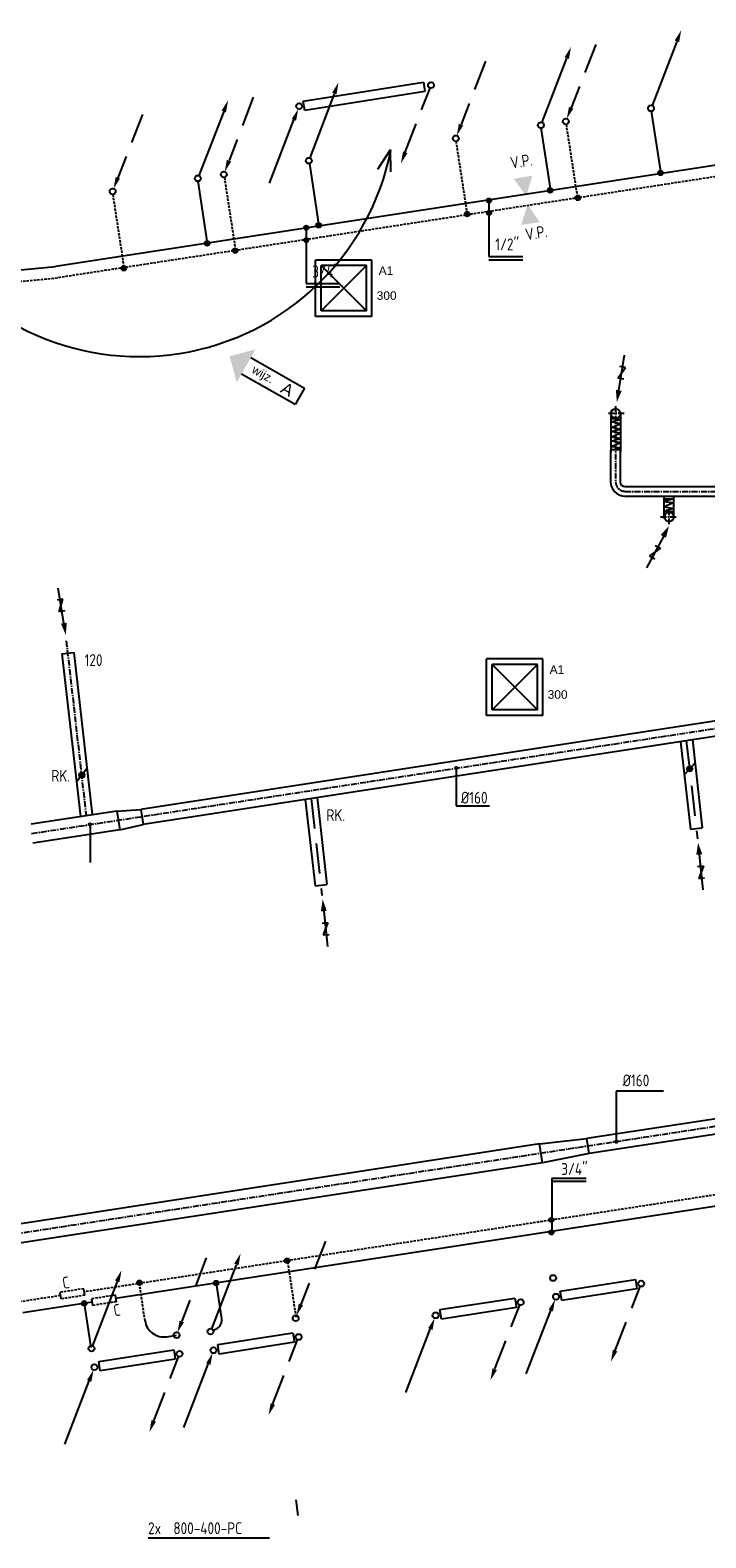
# Model space of a CAD drawing. Extents: x -132501 to 411300, y -42818 to 427495.
# Tile 237 of 256: x 281954 to 289068, y 10515 to 26389. Entities that reach past the tile are written whole.
import ezdxf
from ezdxf.enums import TextEntityAlignment as Align

# ---------------------------------------------------------------- set-up
doc = ezdxf.new("R2010")
doc.units = 0
doc.header["$LTSCALE"] = 50
for name, pattern in [('CENTER', [2, 1.25, -0.25, 0.25, -0.25]), ('CENTER2', [28.575, 19.05, -3.175, 3.175, -3.175]), ('DASHED', [0.75, 0.5, -0.25]), ('HIDDEN', [9.525, 6.35, -3.175])]:
    doc.linetypes.add(name, pattern=pattern)
doc.layers.get('0').update_dxf_attribs({"linetype": 'CONTINUOUS'})
for name, color, linetype in [('54GA', 3, 'CONTINUOUS'), ('56WD', 1, 'CONTINUOUS'), ('57LB', 6, 'CONTINUOUS'), ('WBIB', 7, 'CONTINUOUS'), ('WL------_WOLK', 1, 'CONTINUOUS'), ('WL570---_TOEVOER', 3, 'CONTINUOUS'), ('WL570---_TOEVOER_RST', 2, 'CONTINUOUS'), ('WL570---_TOEVOER_RST_HL', 1, 'CONTINUOUS'), ('WM570---_TOEVOER_RST_PR', 1, 'CONTINUOUS')]:
    doc.layers.add(name, color=color, linetype=linetype)
doc.styles.add('BURO-018', font='ARIAL.TTF', dxfattribs={"height": 63})
doc.styles.add('ISO25', font='ISO', dxfattribs={"width": 0.9, "height": 125})
doc.styles.get("Standard").update_dxf_attribs({"font": 'ARIAL.TTF'})

# ---------------------------------------------------------------- blocks, each defined once
blk = doc.blocks.new('AFVRE')
at = {"color": 2, "linetype": 'Continuous'}
for p, q in [((0, -2.5), (0, -10)), ((0.625, -5), (-0.625, -7.5)), ((-0.625, -5), (0.625, -5)), ((-0.625, -7.5), (0.625, -7.5))]:
    blk.add_line(p, q, dxfattribs=at)
blk.add_solid([(-0.625, -2.5), (0.625, -2.5), (0, 0)], dxfattribs=at)
blk = doc.blocks.new('CIRC1MM')
at = {"color": 2, "linetype": 'Continuous'}
for p, q in [((-0.5, 0), (0.5, 0)), ((-0.49, 0.1), (0.49, 0.1)), ((-0.46, 0.2), (0.46, 0.2)), ((-0.4, 0.3), (0.4, 0.3)), ((-0.3, 0.4), (0.3, 0.4)), ((-0.49, -0.1), (0.49, -0.1)), ((-0.46, -0.2), (0.46, -0.2)), ((-0.4, -0.3), (0.4, -0.3)), ((-0.3, -0.4), (0.3, -0.4))]:
    blk.add_line(p, q, dxfattribs=at)
blk.add_circle((0, 0), 0.5, dxfattribs=at)
blk = doc.blocks.new('MAATL')
at = {"layer": '54GA', "color": 1, "linetype": 'Continuous'}
for p, q in [((0, -4), (0, -400)), ((0, -400), (350, -400))]:
    blk.add_line(p, q, dxfattribs=at)
at = {"layer": '54GA', "color": 2, "linetype": 'Continuous', "xscale": 25, "yscale": 25, "zscale": 25}
blk.add_blockref('CIRC1MM', (0, 0), dxfattribs=at)
at = {"layer": '54GA', "color": 2, "linetype": 'Continuous', "style": 'ISO25', "width": 0.9}
blk.add_text('%%C160', height=125, dxfattribs=at).set_placement((50, -375))
blk = doc.blocks.new('*U74')
at = {"color": 0, "ltscale": 10}
for p, q in [((297.5, 297.5, -2765), (-297.5, 297.5, -2765)), ((-297.5, -297.5, -2765), (-297.5, 297.5, -2765)), ((238.5, 238.5, -2765), (-238.5, 238.5, -2765)), ((-238.5, -238.5, -2765), (-238.5, 238.5, -2765)), ((238.5, -238.5, -2765), (-238.5, 238.5, -2765)), ((-238.5, -238.5, -2765), (238.5, 238.5, -2765)), ((238.5, -238.5, -2765), (238.5, 238.5, -2765)), ((297.5, -297.5, -2765), (297.5, 297.5, -2765)), ((297.5, -297.5, -2765), (-297.5, -297.5, -2765)), ((238.5, -238.5, -2765), (-238.5, -238.5, -2765))]:
    blk.add_line(p, q, dxfattribs=at)
at = {"layer": 'WL570---_TOEVOER_RST_HL', "linetype": 'CENTER2'}
blk.add_circle((0, 0, -2765), 0.075, dxfattribs=at)
at = {"layer": 'WL570---_TOEVOER_RST', "color": 1, "style": 'BURO-018'}
for tag in ['MC', 'Q']:
    blk.add_attdef(tag, text='', height=90, dxfattribs=at).set_placement((0, 0), align=Align.MIDDLE)
at = {"layer": 'WM570---_TOEVOER_RST_PR', "color": 1, "style": 'BURO-018'}
blk.add_attdef('POSNR', text='', height=90, dxfattribs=at).set_placement((0, 0), align=Align.MIDDLE)
blk = doc.blocks.new('CVR3')
at = {"color": 2, "linetype": 'HIDDEN'}
blk.add_line((434, 754), (77, 135), dxfattribs=at)
at = {"color": 2, "linetype": 'Continuous'}
blk.add_circle((0, 0), 31.2, dxfattribs=at)
blk.add_solid([(98, 122), (55, 147), (14, 27)], dxfattribs=at)
blk = doc.blocks.new('CV2')
at = {"color": 2, "linetype": 'Continuous'}
blk.add_line((376, 653), (15, 28), dxfattribs=at)
blk.add_circle((0, 0), 31.2, dxfattribs=at)
blk.add_solid([(356, 668), (399, 643), (440, 764)], dxfattribs=at)
blk = doc.blocks.new('CV3')
at = {"color": 2, "linetype": 'Continuous'}
blk.add_line((-434, -754), (-77, -135), dxfattribs=at)
blk.add_circle((0, 0), 31.2, dxfattribs=at)
blk.add_solid([(-98, -122), (-55, -147), (-14, -27)], dxfattribs=at)
blk = doc.blocks.new('CVR2')
at = {"color": 2, "linetype": 'HIDDEN'}
blk.add_line((-376, -653), (-15, -28), dxfattribs=at)
at = {"color": 2, "linetype": 'Continuous'}
blk.add_circle((0, 0), 31.2, dxfattribs=at)
blk.add_solid([(-356, -668), (-399, -643), (-440, -764)], dxfattribs=at)
blk = doc.blocks.new('RADO800')
at = {"color": 3, "linetype": 'Continuous'}
for p, q in [((54, 52), (854, 52)), ((54, -48), (54, 52)), ((854, 52), (854, -48)), ((854, -48), (54, -48))]:
    blk.add_line(p, q, dxfattribs=at)
at = {"linetype": 'Continuous'}
for name, p in [('CV2', (0, 200)), ('CVR3', (907, 200)), ('CV3', (0, 0)), ('CVR2', (907, 0))]:
    blk.add_blockref(name, p, dxfattribs=at)
blk = doc.blocks.new('RAD1280')
at = {"color": 3, "linetype": 'Continuous'}
for p, q in [((-578, 101), (702, 101)), ((-578, 1), (-578, 101)), ((702, 1), (-578, 1)), ((702, 101), (702, 1))]:
    blk.add_line(p, q, dxfattribs=at)
at = {"linetype": 'Continuous'}
for name, p in [('CV3', (-630, 54)), ('CVR2', (776, 57))]:
    blk.add_blockref(name, p, dxfattribs=at)
blk = doc.blocks.new('wd_wijzigingspijl')
at = {"color": 3}
for p, q in [((4, 2), (17, 2)), ((17, 2), (17, -2)), ((17, -2), (4, -2))]:
    blk.add_line(p, q, dxfattribs=at)
blk.add_solid([(4, 4), (0, 0), (4, -4)], dxfattribs=at)
at = {"color": 1}
blk.add_attdef('T2', text='', height=1.8, dxfattribs=at).set_placement((8, 0), align=Align.MIDDLE)
at = {"color": 3}
blk.add_attdef('T1', text='', height=2.5, dxfattribs=at).set_placement((14, 0), align=Align.MIDDLE)
blk = doc.blocks.new('fywsu')
at = {"color": 3, "linetype": 'Continuous'}
for p, q in [((227328, 13114), (228119, 13235)), ((228119, 13235), (228134, 13136)), ((226060, 12918), (226851, 13040)), ((226851, 13040), (226866, 12941)), ((227343, 13015), (227328, 13114)), ((228134, 13136), (227343, 13015)), ((226076, 12819), (226060, 12918)), ((226866, 12941), (226076, 12819))]:
    blk.add_line(p, q, dxfattribs=at)
at = {"color": 2, "linetype": 'Continuous'}
blk.add_circle((227252, 13251), 31.2, dxfattribs=at)
at = {"layer": '56WD'}
for p, q in [((231925, 25423), (222015, 23900)), ((235639, 15032), (222646, 13034)), ((222398, 12996), (221671, 12884)), ((223184, 12632), (223287, 12648))]:
    blk.add_line(p, q, dxfattribs=at)
at = {"layer": '56WD', "linetype": 'Continuous'}
for p, q in [((228284, 25535), (228385, 24879)), ((227124, 25360), (227225, 24701)), ((224686, 24985), (224787, 24326)), ((223511, 24798), (223611, 24146)), ((223764, 12821), (223707, 13197)), ((222388, 12518), (222319, 12984))]:
    blk.add_line(p, q, dxfattribs=at)
at = {"layer": '56WD', "linetype": 'DASHED'}
for p, q in [((227389, 25398), (227508, 24623)), ((231040, 25166), (222030, 23781)), ((226229, 25220), (226348, 24445)), ((223791, 24839), (223909, 24070)), ((222616, 24661), (222734, 23890)), ((235519, 15135), (222313, 13104)), ((224548, 12839), (224458, 13434)), ((222956, 12801), (222898, 13194)), ((222065, 13066), (221656, 13003))]:
    blk.add_line(p, q, dxfattribs=at)
at = {"layer": '56WD', "color": 1, "linetype": 'Continuous'}
for p, q in [((226577, 24581), (226577, 24007)), ((224651, 24295), (224651, 23721)), ((226577, 24007), (226934, 24007)), ((226577, 23972), (226934, 23972)), ((224651, 23721), (225008, 23721)), ((224651, 23686), (225008, 23686)), ((227239, 14304), (227602, 14304)), ((227239, 14304), (227239, 13736)), ((227239, 14269), (227602, 14269)), ((222988, 10515), (224268, 10515))]:
    blk.add_line(p, q, dxfattribs=at)
at = {"layer": '56WD', "color": 2, "linetype": 'DASHED'}
for p, q in [((222312, 13138), (222063, 13100)), ((222322, 13069), (222074, 13031)), ((222644, 13070), (222395, 13032)), ((222654, 13001), (222405, 12962))]:
    blk.add_line(p, q, dxfattribs=at)
at = {"layer": '56WD', "color": 2, "linetype": 'Continuous'}
for p, q in [((222074, 13031), (222063, 13100)), ((222322, 13069), (222312, 13138)), ((222405, 12962), (222395, 13032)), ((222654, 13001), (222644, 13070)), ((224543, 10916), (224566, 10750))]:
    blk.add_line(p, q, dxfattribs=at)
at = {"layer": '56WD'}
blk.add_arc((216427, 81545), 57915, 272.03952, 275.53696, dxfattribs=at)
at = {"layer": '56WD', "linetype": 'DASHED'}
blk.add_arc((216427, 81545), 58035, 272.03812, 275.54027, dxfattribs=at)
at = {"layer": '56WD', "linetype": 'Continuous'}
for centre, radius, start, end in [((223154, 12830), 200, 188.4094, 278.5456), ((223665, 12806), 100, 278.5456, 8.6359)]:
    blk.add_arc(centre, radius, start, end, dxfattribs=at)
at = {"layer": '56WD', "color": 2, "linetype": 'Continuous'}
for points in [[(226970, 24644), (226837, 24824), (227034, 24858)], [(226985, 24551), (226915, 24339), (227113, 24368)]]:
    blk.add_solid(points, dxfattribs=at)
at = {"layer": 'WL570---_TOEVOER'}
for p, q in [((225533, 25123), (225404, 24924)), ((225537, 25132), (225542, 24897))]:
    blk.add_line(p, q, dxfattribs=at)
blk.add_arc((222896, 25652), 2700, 209.3277, 348.7701, dxfattribs=at)
at = {"linetype": 'Continuous', "rotation": 8.748467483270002}
for name, p in [('CVR2', (228179, 13192)), ('CVR2', (226911, 12996)), ('CV3', (227283, 13054)), ('CV3', (226015, 12858))]:
    blk.add_blockref(name, p, dxfattribs=at)
at = {"layer": '56WD', "linetype": 'Continuous'}
for name, p, rotation in [('CV2', (228283, 25567), 8.794430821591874), ('CV2', (227124, 25390), 8.862583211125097), ('CVR3', (227387, 25428), 8.794430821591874), ('CVR3', (226228, 25250), 8.862583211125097), ('RAD1280', (225209, 25633), 8.901716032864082), ('CV2', (224681, 25015), 9.226145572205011), ('CV2', (223512, 24829), 8.759324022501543), ('CVR3', (223786, 24870), 9.226145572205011), ('CVR3', (222615, 24691), 8.759324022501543), ('RADO800', (223677, 12490), 8.897354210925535), ('RADO800', (222423, 12312), 8.897354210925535)]:
    blk.add_blockref(name, p, dxfattribs=dict(at, rotation=rotation))
for p, xscale, yscale, zscale in [((228383, 24886), 50, 50, 50), ((226579, 24596), 45, 45, 45), ((227222, 24703), 50, 50, 50), ((227511, 24624), 50, 50, 50), ((226348, 24453), 50, 50, 50), ((226579, 24465), 45, 45, 45), ((224653, 24310), 45, 45, 45), ((224653, 24179), 45, 45, 45), ((227235, 13863), 45, 45, 45), ((227235, 13732), 45, 45, 45)]:
    blk.add_blockref('CIRC1MM', p, dxfattribs=dict(at, xscale=xscale, yscale=yscale, zscale=zscale))
at = {"layer": '56WD', "linetype": 'Continuous', "yscale": 50, "zscale": 50}
for p, xscale, rotation in [((224784, 24335), 50.00000000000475, 359.7046547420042), ((223610, 24145), 50.00000000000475, 359.7046547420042), ((223904, 24069), 49.99999999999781, 8.596161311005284), ((222732, 23883), 50.00000000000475, 359.7046547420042), ((224453, 13433), 50.00000000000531, 179.8099683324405), ((222897, 13201), 49.99999999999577, 188.7014749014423), ((223704, 13198), 50.00000000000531, 179.8099683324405), ((222316, 12984), 50.00000000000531, 179.8099683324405)]:
    blk.add_blockref('CIRC1MM', p, dxfattribs=dict(at, xscale=xscale, rotation=rotation))
at = {"layer": 'WL570---_TOEVOER', "xscale": 50.0000000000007, "yscale": 49.99999999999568, "zscale": 50.0000000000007, "rotation": 330.2743024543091}
blk.add_blockref('wd_wijzigingspijl', (223847, 22955), dxfattribs=at).add_auto_attribs({'T1': 'A', 'T2': 'wijz.'})
at = {"layer": '56WD', "color": 2, "linetype": 'Continuous', "style": 'ISO25', "width": 0.9}
for s, rotation, p in [('V.P.', 8.7269, (226812, 24930)), ('V.P.', 8.7269, (226969, 24176)), ('C', 8.9756, (222096, 13135)), ('C', 8.9756, (222634, 12846))]:
    blk.add_text(s, height=125, rotation=rotation, dxfattribs=at).set_placement(p)
for s, p in [('1/2"', (226643, 24071)), ('3/4"', (224717, 23785)), ('3/4"', (227338, 14336)), ('2x  800-400-PC', (222988, 10554))]:
    blk.add_text(s, height=125, dxfattribs=at).set_placement(p)

msp = doc.modelspace()

# ---------------------------------------------------------------- linework, layer by layer
at = {"layer": '54GA', "color": 1, "linetype": 'Continuous'}
msp.add_line((282585.3327, 18022.3932), (282585.3327, 17626.2137), dxfattribs=at)
at = {"layer": '57LB', "color": 3, "linetype": 'Continuous'}
for p, q in [((288067.8629, 22352.815), (288067.8629, 21946.4869)), ((288168.5869, 22353.0378), (288168.5869, 21946.4869)), ((288629.9167, 21264.0885), (288629.9167, 21483.7652)), ((288730.6407, 21264.3114), (288730.6407, 21483.7652)), ((282546.8088, 18609.1827), (282449.6417, 18481.7684)), ((288950.7757, 18672.0233), (288844.4575, 18552.1388))]:
    msp.add_line(p, q, dxfattribs=at)
at = {"layer": '57LB', "color": 1, "linetype": 'Continuous'}
for p, q in [((288167.9458, 22245.0781), (288068.2285, 22264.2987)), ((288169.9388, 22290.9804), (288068.8393, 22297.2836)), ((288069.0012, 22265.7257), (288169.9388, 22290.9804)), ((288070.7585, 22205.4864), (288170.1742, 22245.0781)), ((288167.0124, 22144.6594), (288067.295, 22163.88)), ((288067.5966, 22105.0677), (288167.0124, 22144.6594)), ((288168.7476, 22088.7234), (288067.5966, 22105.0677)), ((288067.8629, 22063.482), (288168.7476, 22088.7234)), ((288169.6811, 22189.1421), (288068.5301, 22205.4864)), ((288068.7434, 22163.8875), (288169.6811, 22189.1421)), ((288167.0124, 22044.8267), (288067.295, 22064.0474)), ((288067.5966, 22005.2351), (288167.0124, 22044.8267)), ((288168.7476, 21988.8907), (288067.5966, 22005.2351)), ((288096.8813, 21970.9098), (288168.7476, 21988.8907)), ((288729.7602, 21453.2389), (288628.8225, 21427.9843)), ((288727.7451, 21411.6399), (288628.3294, 21372.0483)), ((288729.5025, 21351.4006), (288628.5648, 21326.146)), ((288628.5648, 21326.146), (288729.6643, 21319.8428)), ((288628.8225, 21427.9843), (288729.9735, 21411.6399)), ((288630.5578, 21372.0483), (288730.2751, 21352.8276)), ((282867.6629, 18167.1835), (282898.0543, 17969.5061)), ((283117.7989, 18185.4049), (283142.1119, 18027.263)), ((288124.6651, 15221.1735), (288621.8933, 15221.1735)), ((288124.6651, 15219.4174), (288124.6651, 14685.6457))]:
    msp.add_line(p, q, dxfattribs=at)
at = {"layer": '57LB', "linetype": 'Continuous'}
for p, q in [((288065.2697, 21968.8319), (288065.2697, 21633.7652)), ((288165.3104, 21968.8319), (288165.3104, 21633.7652)), ((288215.2697, 21483.7652), (292381.4495, 21483.7652)), ((288215.3104, 21583.7652), (292381.4495, 21583.7652)), ((282288.6427, 19823.9424), (282482.6431, 18111.4168)), ((282412.8483, 19838.0128), (282606.2892, 18130.4264)), ((288802.0173, 18897.428), (288906.2762, 17975.628)), ((288925.6642, 18916.4378), (289030.4442, 17990.0306)), ((284850.8946, 18289.9746), (284953.8376, 17379.8084)), ((284974.5415, 18308.9843), (285078.0056, 17394.211)), ((282867.6629, 18167.1835), (283117.7989, 18185.4049)), ((282898.0543, 17969.5061), (283142.1119, 18027.263)), ((287315.9793, 14662.4917), (287813.271, 14718.7113)), ((287838.04, 14560.6395), (287346.9405, 14464.9019))]:
    msp.add_line(p, q, dxfattribs=at)
at = {"layer": '57LB', "color": 2, "linetype": 'Continuous'}
for p, q in [((288168.5869, 21970.9098), (288067.8629, 21970.9098)), ((288629.9167, 21454.9521), (288730.6407, 21454.9521)), ((282288.6427, 19823.9424), (282412.8483, 19838.0128)), ((288906.2762, 17975.628), (289030.4442, 17990.0306)), ((284953.8376, 17379.8084), (285078.0056, 17394.211)), ((287346.9405, 14464.9019), (287315.9793, 14662.4917)), ((287838.04, 14560.6395), (287813.271, 14718.7113))]:
    msp.add_line(p, q, dxfattribs=at)
at = {"layer": '57LB', "color": 1, "linetype": 'CENTER'}
for p, q in [((288217.9433, 21533.7652), (292381.4495, 21533.7652)), ((282334.1467, 19959.6422), (282542.4776, 18120.6158)), ((291519.2297, 19396.1176), (281959.0738, 17926.3203)), ((293808.5982, 15559.5048), (281757.0732, 13706.6795))]:
    msp.add_line(p, q, dxfattribs=at)
at = {"layer": '57LB', "color": 6, "linetype": 'Continuous'}
for p, q in [((291491.5552, 19472.8028), (283117.6497, 18185.382)), ((291550.4894, 19319.9836), (283142.1119, 18027.263)), ((282867.6629, 18167.1835), (281966.2541, 18028.5991)), ((282898.0543, 17969.5061), (281981.5385, 17828.5991))]:
    msp.add_line(p, q, dxfattribs=at)
at = {"layer": '57LB', "color": 1, "linetype": 'HIDDEN'}
for p, q in [((288862.0481, 18906.6573), (288978.9098, 17873.43)), ((284910.9254, 18299.2038), (285026.4713, 17277.6104))]:
    msp.add_line(p, q, dxfattribs=at)
at = {"layer": '57LB'}
for p, q in [((293776.5602, 15635.5192), (287813.271, 14718.7113)), ((293800.8732, 15477.3773), (287838.04, 14560.6395)), ((287315.9793, 14662.4917), (281741.8775, 13805.5182)), ((287346.9405, 14464.9019), (281772.2689, 13607.8408))]:
    msp.add_line(p, q, dxfattribs=at)
at = {"layer": '57LB', "color": 2, "linetype": 'Continuous'}
for centre, radius in [((282498.2252, 18545.4755), 27.5), ((288897.6166, 18612.0811), 27.5), ((288897.6166, 18612.0811), 22.5), ((288897.6166, 18612.0811), 17.5), ((288897.6166, 18612.0811), 12.5), ((288897.6166, 18612.0811), 7.5), ((282498.2252, 18545.4755), 22.5), ((282498.2252, 18545.4755), 17.5), ((282498.2252, 18545.4755), 12.5), ((282498.2252, 18545.4755), 7.5)]:
    msp.add_circle(centre, radius, dxfattribs=at)
at = {"layer": '57LB', "linetype": 'Continuous'}
for centre, radius in [((288215.2697, 21633.7652), 150), ((288215.3104, 21633.7652), 50)]:
    msp.add_arc(centre, radius, 180, 270, dxfattribs=at)
at = {"layer": '57LB', "color": 1, "linetype": 'CENTER'}
msp.add_arc((288217.9433, 21633.7652), 100, 180, 270, dxfattribs=at)
at = {"layer": 'WBIB', "color": 1, "linetype": 'CENTER'}
for p, q in [((288117.9433, 22430.1352), (288117.9433, 21633.7652)), ((288207.0834, 22352.8804), (288031.7745, 22352.8804)), ((288680.5603, 21186.9912), (288680.5603, 21341.5007)), ((288591.4202, 21264.2459), (288766.7291, 21264.2459))]:
    msp.add_line(p, q, dxfattribs=at)
at = {"layer": 'WBIB', "color": 2}
for centre in [(288117.9433, 22352.8804), (288680.5603, 21264.2459)]:
    msp.add_circle(centre, 50, dxfattribs=at)

# ---------------------------------------------------------------- block references
at = {"layer": '54GA', "color": 2, "linetype": 'Continuous'}
msp.add_blockref('MAATL', (286439.427, 18620.9813), dxfattribs=at)
at = {"layer": '54GA', "color": 2, "linetype": 'Continuous', "xscale": 25, "yscale": 25, "zscale": 25}
for p in [(282585.3327, 18026.2137), (288125.5933, 14686.5933)]:
    msp.add_blockref('CIRC1MM', p, dxfattribs=at)
at = {"layer": '57LB', "linetype": 'Continuous', "yscale": 50, "zscale": 50}
for p, xscale, rotation in [((288130.8136, 22474.3166), 49.99999999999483, 170.5388287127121), ((288679.3128, 21169.6196), 50.00000000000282, 331.7957959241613), ((282329.3368, 20022.5401), 49.99999999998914, 189.3487062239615), ((288985.8966, 17834.7488), 50.00000000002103, 5.759667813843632), ((285033.4581, 17238.9292), 50.00000000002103, 5.759667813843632)]:
    msp.add_blockref('AFVRE', p, dxfattribs=dict(at, xscale=xscale, rotation=rotation))
at = {"layer": 'WL------_WOLK'}
msp.add_blockref('fywsu', (60207.4042, 0), dxfattribs=at)
at = {"layer": 'WL570---_TOEVOER_RST'}
ref = msp.add_blockref('*U74', (285255.2241, 23671.7145, 2765), dxfattribs=at)
ref.add_attrib('Q', '300', dxfattribs={"color": 1, "height": 90, "style": 'BURO-018'}).set_placement((285707.389, 23594.9352), align=Align.MIDDLE)
ref.add_attrib('MC', 'A1', dxfattribs={"color": 1, "height": 90, "style": 'BURO-018'}).set_placement((285700.2394, 23857.2734), align=Align.MIDDLE)
ref = msp.add_blockref('*U74', (287055.2241, 19471.7145, 2765), dxfattribs=at)
ref.add_attrib('Q', '300', dxfattribs={"color": 1, "height": 90, "style": 'BURO-018'}).set_placement((287507.389, 19394.9352), align=Align.MIDDLE)
ref.add_attrib('MC', 'A1', dxfattribs={"color": 1, "height": 90, "style": 'BURO-018'}).set_placement((287500.2394, 19657.2734), align=Align.MIDDLE)

# ---------------------------------------------------------------- texts
at = {"layer": '57LB', "color": 2, "linetype": 'Continuous', "style": 'ISO25', "width": 0.9}
for s, p in [('120', (282527.0396, 19694.3263)), ('RK.', (282177.5517, 18476.1169)), ('RK.', (285073.5178, 18061.7754)), ('%%c160', (288191.8579, 15268.9154))]:
    msp.add_text(s, height=125, dxfattribs=at).set_placement(p)

doc.saveas('drawing.dxf')
